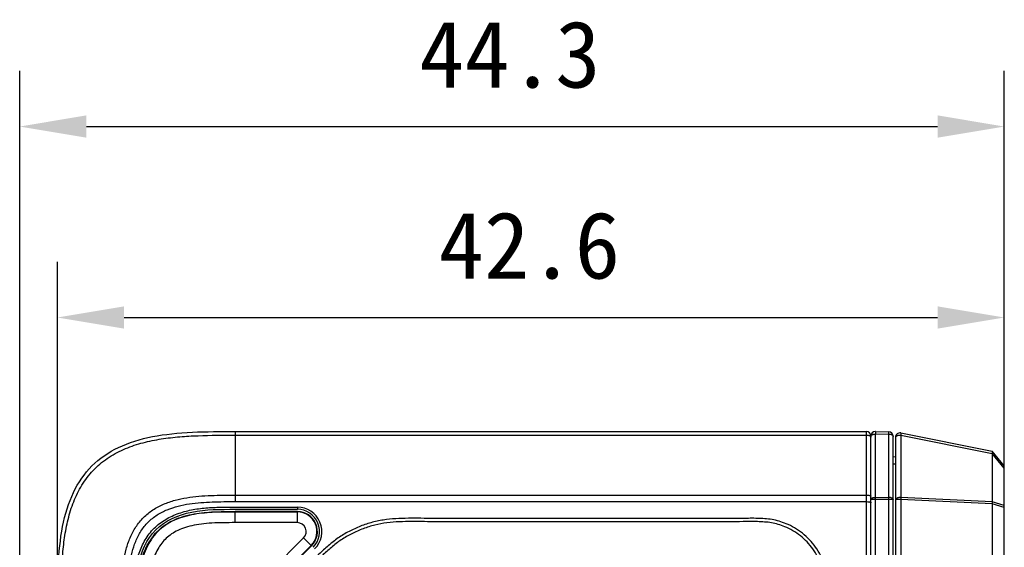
# Model space of a CAD drawing. Header units: millimetres. Extents: x 16 to 357, y 137 to 375.
# Tile 6 of 20: x 162 to 206, y 220 to 244. Entities that reach past the tile are written whole.
import ezdxf

# ---------------------------------------------------------------- set-up
doc = ezdxf.new("R2010")
doc.units = ezdxf.units.MM
doc.header["$LTSCALE"] = 16.335
doc.header["$PDMODE"] = 3
doc.header["$PDSIZE"] = 8
doc.layers.get('0').update_dxf_attribs({"linetype": 'CONTINUOUS'})
doc.layers.get('Defpoints').update_dxf_attribs({"linetype": 'CONTINUOUS'})
doc.layers.add('00_COMPONENTS', color=7, linetype='CONTINUOUS')
doc.layers.add('51__DRAFT_DIMS', color=7, linetype='CONTINUOUS')
doc.styles.get("Standard").update_dxf_attribs({"font": 'simfang.ttf'})
doc.dimstyles.new('DIMSTYLE_2', dxfattribs={"dimtxt": 3, "dimasz": 3, "dimexe": 2.5, "dimexo": 0.5, "dimgap": 0.75, "dimtad": 1, "dimdsep": 46, "dimtxsty": 'STANDARD', "dimblk": '_FILLED', "dimblk1": '_FILLED', "dimblk2": '_FILLED', "dimcen": 0.09, "dimclrt": 3, "dimazin": 2, "dimtp": 0.3, "dimtm": 0.3, "dimtfac": 1, "dimtofl": 0, "dimtmove": 0, "dimatfit": 3, "dimldrblk": '_FILLED', "dimfxl": 1, "dimtolj": 1, "dimarcsym": 0})

# ---------------------------------------------------------------- blocks, each defined once
blk = doc.blocks.new('_FILLED')
at = {"color": 0, "linetype": 'ByBlock'}
blk.add_solid([(0, 0), (-1, 0.167), (-1, -0.167)], dxfattribs=at)
blk = doc.blocks.new('*D42')
at = {"layer": '51__DRAFT_DIMS', "color": 0, "lineweight": -2}
for p, q in [((163.782, 218.017), (163.782, 233.141)), ((206.382, 222.606), (206.382, 233.141)), ((166.782, 230.641), (203.382, 230.641))]:
    blk.add_line(p, q, dxfattribs=at)
at = {"layer": 'Defpoints', "color": 0}
for p in [(206.382, 230.641), (206.382, 222.106), (163.782, 217.517)]:
    blk.add_point(p, dxfattribs=at)
at = {"layer": '51__DRAFT_DIMS', "color": 0, "linetype": 'ByBlock', "lineweight": -2, "xscale": 3, "yscale": 3, "zscale": 3, "rotation": 180}
blk.add_blockref('_FILLED', (163.782, 230.641), dxfattribs=at)
at = {"layer": '51__DRAFT_DIMS', "color": 0, "linetype": 'ByBlock', "lineweight": -2, "xscale": 3, "yscale": 3, "zscale": 3}
blk.add_blockref('_FILLED', (206.382, 230.641), dxfattribs=at)
at = {"layer": '51__DRAFT_DIMS', "color": 3, "insert": (185.015, 235.391), "char_height": 3, "attachment_point": 2, "line_spacing_factor": 0.9}
blk.add_mtext('\\A1;42.6', dxfattribs=at)
blk = doc.blocks.new('*D43')
at = {"layer": '51__DRAFT_DIMS', "color": 0, "lineweight": -2}
for p, q in [((162.082, 204.654), (162.082, 241.726)), ((206.382, 222.606), (206.382, 241.726)), ((165.082, 239.226), (203.382, 239.226))]:
    blk.add_line(p, q, dxfattribs=at)
at = {"layer": 'Defpoints', "color": 0}
for p in [(206.382, 239.226), (206.382, 222.106), (162.082, 204.154)]:
    blk.add_point(p, dxfattribs=at)
at = {"layer": '51__DRAFT_DIMS', "color": 0, "linetype": 'ByBlock', "lineweight": -2, "xscale": 3, "yscale": 3, "zscale": 3, "rotation": 180}
blk.add_blockref('_FILLED', (162.082, 239.226), dxfattribs=at)
at = {"layer": '51__DRAFT_DIMS', "color": 0, "linetype": 'ByBlock', "lineweight": -2, "xscale": 3, "yscale": 3, "zscale": 3}
blk.add_blockref('_FILLED', (206.382, 239.226), dxfattribs=at)
at = {"layer": '51__DRAFT_DIMS', "color": 3, "insert": (184.136, 243.976), "char_height": 3, "attachment_point": 2, "line_spacing_factor": 0.9}
blk.add_mtext('\\A1;44.3', dxfattribs=at)

msp = doc.modelspace()

# ---------------------------------------------------------------- linework, layer by layer
at = {"layer": '00_COMPONENTS', "color": 4}
for p, q in [((171.78246, 225.51694), (171.78246, 222.36282)), ((200.18246, 211.34537), (200.18246, 225.51694)), ((201.18769, 210.93115), (201.18769, 225.49585)), ((171.78246, 225.3511), (200.18246, 225.3511)), ((200.58769, 211.34537), (200.58769, 225.40398)), ((200.58769, 225.40398), (201.18769, 225.39695)), ((201.72168, 225.34068), (201.72168, 222.54233)), ((205.84314, 224.51639), (201.72168, 225.34068)), ((206.38246, 223.8618), (205.84314, 224.51966)), ((171.78246, 222.65479), (200.18246, 222.65479)), ((200.38246, 222.46972), (201.18769, 222.46972)), ((200.58769, 222.55676), (201.18769, 222.54974)), ((201.72168, 222.45463), (201.48246, 222.45463)), ((205.84314, 222.34774), (201.72168, 222.54233)), ((201.72168, 222.45463), (201.72168, 210.93115)), ((205.84314, 222.26004), (201.72168, 222.45463)), ((171.78246, 222.36282), (200.18246, 222.36282)), ((174.57556, 222.11694), (174.57556, 222.01694)), ((206.38246, 222.19119), (205.84314, 222.34649)), ((206.38246, 222.10613), (205.84314, 222.26143)), ((171.78163, 221.41737), (171.78157, 221.91737)), ((174.57611, 221.41774), (174.57605, 221.91772)), ((186.20378, 221.60676), (185.38247, 221.60712)), ((186.20376, 221.45874), (185.38244, 221.45899)), ((175.21261, 220.38119), (174.85907, 220.73473))]:
    msp.add_line(p, q, dxfattribs=at)
at = {"layer": '00_COMPONENTS', "color": 7}
for p, q in [((171.78246, 225.51694), (200.18246, 225.51694)), ((200.58769, 225.51156), (200.57722, 225.51156)), ((200.58769, 225.51156), (200.58769, 225.40398)), ((200.58769, 225.51156), (201.18769, 225.49585)), ((200.38246, 211.34537), (200.38246, 225.31163)), ((201.38246, 210.93115), (201.38246, 225.29592)), ((201.48246, 225.25298), (201.48246, 210.93115)), ((201.72168, 225.44909), (205.84314, 224.6248)), ((206.38246, 223.96694), (205.84314, 224.6248)), ((201.38246, 224.39515), (201.48246, 224.3811)), ((205.84314, 224.51639), (205.84314, 222.34774)), ((201.48246, 224.04713), (201.38246, 224.04713)), ((206.38246, 170.06694), (206.38246, 223.96694)), ((205.84314, 222.26004), (205.84314, 171.77384)), ((174.57605, 221.91772), (171.78157, 221.91737)), ((174.57605, 221.89655), (171.78157, 221.8962)), ((174.57611, 221.41774), (171.78163, 221.41737)), ((168.56545, 214.4411), (174.85907, 220.73473)), ((168.90401, 214.10253), (175.19764, 220.39616)), ((168.91898, 214.08757), (175.21261, 220.38119))]:
    msp.add_line(p, q, dxfattribs=at)
for centre, radius, start, end in [((200.18246, 225.31694), 0.2, 0, 90), ((200.58246, 225.31163), 0.2, 91.5, 180), ((201.18246, 225.29592), 0.2, 0, 88.5), ((201.68246, 225.25298), 0.2, 78.690068, 180), ((174.57556, 221.01694), 1, 315.007097, 90), ((174.57616, 221.01764), 0.90012, 315, 90.007097), ((174.57616, 221.01764), 0.87896, 315, 90.007097), ((174.57616, 221.01764), 0.4001, 315, 90.007097)]:
    msp.add_arc(centre, radius, start, end, dxfattribs=at)
at = {"layer": '00_COMPONENTS', "color": 4}
for centre, radius, start, end in [((198.6812, 222.48096), 1.69168, 1.630767, 4.917601), ((198.62691, 222.48167), 1.74599, 356.229648, 357.300278), ((198.65191, 222.48061), 1.72097, 357.29616, 0.537655), ((198.6712, 222.48064), 1.70169, 0.542815, 1.631779), ((174.57556, 221.01694), 1.1, 315.007097, 90), ((198.61106, 222.48272), 1.76188, 355.157915, 356.229527)]:
    msp.add_arc(centre, radius, start, end, dxfattribs=at)
at = {"layer": '00_COMPONENTS', "color": 7}
msp.add_open_spline([(163.78246, 217.51694), (163.78246, 218.82347), (163.80844, 221.42168), (165.07753, 224.22187), (167.87771, 225.49096), (170.47593, 225.51694), (171.78246, 225.51694)], degree=3, dxfattribs=at)
at = {"layer": '00_COMPONENTS', "color": 4}
for points, knots in [([(163.94829, 217.51694), (163.94829, 218.07286), (163.95126, 218.90709), (164.01255, 220.01763), (164.10506, 220.84706), (164.26956, 221.666), (164.53222, 222.45987), (164.91476, 223.20485), (165.43717, 223.86225), (166.09456, 224.38466), (166.83954, 224.76719), (167.63342, 225.02979), (168.45234, 225.19442), (169.28178, 225.28678), (170.3923, 225.34817), (171.22653, 225.35111), (171.78246, 225.3511)], [0, 0, 0, 0, 0.12503547, 0.18755655, 0.25007774, 0.31259131, 0.37509174, 0.43756501, 0.50000122, 0.5624376, 0.62490962, 0.68740943, 0.74992371, 0.81244392, 0.87496439, 1, 1, 1, 1]), ([(200.18246, 225.3511), (200.20601, 225.3511), (200.25085, 225.34769), (200.3111, 225.33232), (200.35684, 225.30947), (200.37717, 225.28534), (200.38073, 225.27333)], [0, 0, 0, 0, 0.31697042, 0.60226851, 0.83140698, 1, 1, 1, 1]), ([(200.38246, 225.31163), (200.38246, 225.31462), (200.38395, 225.3276), (200.39143, 225.33926), (200.39828, 225.3465)], [0, 0, 0, 0, 0.2305935, 1, 1, 1, 1]), ([(200.39828, 225.3465), (200.40198, 225.35042), (200.42127, 225.36708), (200.44514, 225.37751), (200.46412, 225.38373)], [0, 0, 0, 0, 0.21262067, 1, 1, 1, 1]), ([(200.46412, 225.38373), (200.47333, 225.38676), (200.51363, 225.39766), (200.55569, 225.40142), (200.58769, 225.40104)], [0, 0, 0, 0, 0.23258204, 1, 1, 1, 1]), ([(201.18769, 225.39695), (201.21283, 225.39667), (201.26015, 225.39207), (201.31524, 225.37552), (201.34959, 225.35476), (201.36812, 225.33741), (201.37991, 225.31747), (201.38245, 225.30285), (201.38246, 225.29576)], [0, 0, 0, 0, 0.31610661, 0.59491213, 0.71376263, 0.81800643, 0.91087642, 1, 1, 1, 1]), ([(201.72168, 225.34068), (201.69258, 225.34329), (201.64923, 225.34301), (201.59325, 225.33371), (201.53742, 225.31845), (201.48246, 225.28655), (201.48246, 225.25298)], [0, 0, 0, 0, 0.32608472, 0.48212006, 0.625349, 1, 1, 1, 1]), ([(201.72168, 225.44909), (201.72486, 225.44846), (201.72811, 225.43513), (201.72852, 225.41539), (201.72669, 225.38076), (201.72363, 225.35521), (201.72168, 225.34068)], [0, 0, 0, 0, 0.0883645, 0.28947508, 0.60048772, 1, 1, 1, 1]), ([(166.64461, 217.51694), (166.64442, 217.88035), (166.64783, 218.60693), (166.71429, 219.51584), (166.8629, 220.229), (167.039, 220.74726), (167.29421, 221.23255), (167.63792, 221.66148), (168.06684, 222.00519), (168.55214, 222.2604), (169.0704, 222.43649), (169.78355, 222.58511), (170.69247, 222.65156), (171.41904, 222.65497), (171.78246, 222.65479)], [0, 0, 0, 0, 0.12494961, 0.24988709, 0.31241091, 0.37494902, 0.43747949, 0.49999994, 0.56252046, 0.62505091, 0.68758906, 0.75011291, 0.87505039, 1, 1, 1, 1]), ([(200.18246, 222.65479), (200.21917, 222.65483), (200.27098, 222.65162), (200.33227, 222.6395), (200.35707, 222.63131), (200.36665, 222.62597)], [0, 0, 0, 0, 0.58712137, 0.82459801, 1, 1, 1, 1]), ([(200.36665, 222.62597), (200.36903, 222.62461), (200.37581, 222.62036), (200.38246, 222.61306), (200.38246, 222.60755)], [0, 0, 0, 0, 0.3324033, 1, 1, 1, 1]), ([(200.38246, 222.46735), (200.38246, 222.47446), (200.38851, 222.49491), (200.41803, 222.52128), (200.4465, 222.53361), (200.46322, 222.53916)], [0, 0, 0, 0, 0.18723488, 0.53613337, 1, 1, 1, 1]), ([(200.46322, 222.53916), (200.47248, 222.54223), (200.51305, 222.55333), (200.55544, 222.55714), (200.58769, 222.55676)], [0, 0, 0, 0, 0.23226718, 1, 1, 1, 1]), ([(201.38246, 222.46482), (201.38244, 222.47631), (201.37142, 222.49481), (201.34907, 222.5118), (201.31449, 222.52993), (201.25988, 222.545), (201.21279, 222.54944), (201.18769, 222.54974)], [0, 0, 0, 0, 0.1524398, 0.2542774, 0.37530338, 0.66688611, 1, 1, 1, 1]), ([(201.18769, 222.46972), (201.21267, 222.46973), (201.24887, 222.46968), (201.2949, 222.46944), (201.32394, 222.4691), (201.34785, 222.4685), (201.36533, 222.46782), (201.37627, 222.4668), (201.38092, 222.46597), (201.38245, 222.46512), (201.38246, 222.46468)], [0, 0, 0, 0, 0.38364734, 0.55601955, 0.7067779, 0.83026614, 0.92196377, 0.97859592, 0.99332805, 1, 1, 1, 1]), ([(201.72168, 222.54233), (201.69257, 222.54494), (201.64922, 222.54465), (201.59324, 222.53536), (201.53741, 222.5201), (201.48246, 222.4882), (201.48246, 222.45463)], [0, 0, 0, 0, 0.32611728, 0.48215375, 0.62537006, 1, 1, 1, 1]), ([(201.72168, 222.54233), (201.72203, 222.53536), (201.72309, 222.50614), (201.72269, 222.47687), (201.72168, 222.45463)], [0, 0, 0, 0, 0.23858446, 1, 1, 1, 1]), ([(166.93658, 217.51694), (166.93155, 217.86116), (166.94191, 218.54949), (166.99711, 219.41049), (167.12909, 220.08779), (167.2879, 220.58133), (167.52262, 221.04481), (167.84531, 221.45408), (168.25459, 221.77678), (168.71806, 222.01149), (169.21161, 222.1703), (169.8889, 222.30229), (170.7499, 222.35749), (171.43824, 222.36784), (171.78246, 222.36282)], [0, 0, 0, 0, 0.12494744, 0.24988448, 0.31240423, 0.37494608, 0.43747833, 0.50000006, 0.56252172, 0.62505398, 0.6875958, 0.75011553, 0.87505256, 1, 1, 1, 1]), ([(167.18246, 217.51694), (167.18246, 217.73653), (167.1822, 218.17571), (167.20894, 218.83425), (167.29256, 219.48878), (167.43806, 220.02068), (167.60946, 220.42566), (167.76842, 220.71514), (167.95965, 220.98474), (168.18546, 221.22638), (168.4415, 221.43551), (168.81445, 221.66906), (169.3236, 221.88332), (169.96673, 222.0342), (170.62303, 222.10128), (171.28171, 222.11861), (171.94047, 222.11638), (172.59924, 222.11692), (173.47761, 222.11696), (174.13638, 222.11694), (174.57556, 222.11694)], [0, 0, 0, 0, 0.06250376, 0.12500342, 0.187487, 0.24994988, 0.28121163, 0.31248584, 0.34377012, 0.3750462, 0.4063292, 0.43759478, 0.50003604, 0.56249676, 0.62498184, 0.6874814, 0.7499851, 0.8124888, 0.87499254, 1, 1, 1, 1]), ([(200.18246, 222.36282), (200.21917, 222.36286), (200.27098, 222.35965), (200.33227, 222.34753), (200.35707, 222.33934), (200.36665, 222.334)], [0, 0, 0, 0, 0.58712137, 0.82459801, 1, 1, 1, 1]), ([(200.36665, 222.334), (200.36904, 222.3327), (200.37592, 222.32858), (200.38246, 222.32117), (200.38246, 222.31563)], [0, 0, 0, 0, 0.32875171, 1, 1, 1, 1]), ([(185.38247, 221.60712), (185.00444, 221.60721), (184.24839, 221.60711), (183.11431, 221.60547), (182.16924, 221.60487), (181.41319, 221.60592), (180.84615, 221.60722), (180.27912, 221.61154), (179.7121, 221.6162), (179.14498, 221.60782), (178.67324, 221.57185), (178.29902, 221.5165), (177.92924, 221.4366), (177.56844, 221.32029), (177.21849, 221.17701), (176.8755, 221.01777), (176.46479, 220.78105), (176.01557, 220.43323), (175.59472, 220.05287), (175.19247, 219.65306), (174.79415, 219.24952), (174.39499, 218.84676), (173.86221, 218.31032), (173.1956, 217.64042), (172.39433, 216.83786), (171.59185, 216.03651), (170.92208, 215.36975), (170.38561, 214.83701), (170.0501, 214.50427), (169.78141, 214.23834), (169.51269, 213.97247), (169.24806, 213.70237), (168.99413, 213.4222), (168.74858, 213.13476), (168.52321, 212.83), (168.32985, 212.50482), (168.15814, 212.16777), (167.97539, 211.73119), (167.81101, 211.18694), (167.72423, 210.62513), (167.68901, 210.05888), (167.68166, 209.49178), (167.687, 208.92476), (167.68947, 208.35773), (167.6912, 207.79069), (167.69333, 207.03464), (167.69436, 206.08957), (167.69448, 204.95549), (167.69376, 203.82142), (167.6928, 202.68734), (167.69198, 201.17523), (167.6921, 199.2851), (167.69216, 197.77299), (167.6923, 197.01694)], [0, 0, 0, 0, 0.0312499, 0.06249981, 0.09374968, 0.10937466, 0.12499969, 0.14062432, 0.15625004, 0.17187466, 0.18750076, 0.19531572, 0.203129, 0.21875214, 0.22656707, 0.23438214, 0.25000397, 0.26562652, 0.28125203, 0.29687671, 0.31250205, 0.32812681, 0.34375183, 0.37500171, 0.40625162, 0.43750152, 0.46875143, 0.48437639, 0.50000118, 0.50781384, 0.51562665, 0.53125108, 0.53906438, 0.54687886, 0.56250127, 0.57031528, 0.57813018, 0.59375576, 0.60937915, 0.62500145, 0.640626, 0.6562511, 0.67187604, 0.68750098, 0.70312595, 0.71875089, 0.75000079, 0.78125069, 0.81250059, 0.84375049, 0.8750004, 0.9375002, 1, 1, 1, 1]), ([(196.56334, 221.37145), (196.46193, 221.41302), (196.25537, 221.48889), (195.9338, 221.56325), (195.6068, 221.59733), (195.28025, 221.61272), (194.95479, 221.61221), (194.52224, 221.60941), (193.98214, 221.60766), (193.334, 221.60623), (192.68584, 221.60571), (192.03767, 221.60574), (191.1734, 221.60622), (190.09305, 221.60712), (188.79662, 221.60717), (187.50019, 221.60685), (186.63592, 221.60671), (186.20378, 221.60675)], [0, 0, 0, 0, 0.03164776, 0.06341384, 0.09501421, 0.12644562, 0.15778135, 0.18896927, 0.25134926, 0.31373139, 0.37611525, 0.43850109, 0.5008878, 0.62566643, 0.7504462, 0.87522407, 1, 1, 1, 1]), ([(185.38244, 221.4592), (185.00522, 221.45922), (184.25076, 221.45903), (183.119, 221.45747), (182.17579, 221.45671), (181.42111, 221.4579), (180.85503, 221.45966), (180.28926, 221.46226), (179.72508, 221.46948), (179.16344, 221.45948), (178.6068, 221.4193), (178.05833, 221.32354), (177.53001, 221.15132), (177.02095, 220.93057), (176.53897, 220.65274), (176.09973, 220.30989), (175.68508, 219.93422), (175.28576, 219.53741), (174.75692, 219.00073), (174.09209, 218.33165), (173.29383, 217.52919), (172.49405, 216.72822), (171.69319, 215.92834), (170.89068, 215.13011), (170.22226, 214.46507), (169.68512, 213.93707), (169.29215, 213.53472), (168.91984, 213.11762), (168.58835, 212.66991), (168.32317, 212.18122), (168.11068, 211.66869), (167.95123, 211.13606), (167.86956, 210.58511), (167.83602, 210.02739), (167.82987, 209.46505), (167.83523, 208.90055), (167.83736, 208.33474), (167.83931, 207.76877), (167.84138, 207.01416), (167.84245, 206.07093), (167.84254, 204.9391), (167.84178, 203.80732), (167.8409, 202.67557), (167.83997, 201.16661), (167.84002, 199.2804), (167.84038, 197.77143), (167.84052, 197.01694)], [0, 0, 0, 0, 0.03138503, 0.06277169, 0.09416353, 0.10986102, 0.12556101, 0.14126243, 0.15693378, 0.17250375, 0.18798657, 0.20332969, 0.21869259, 0.23410252, 0.24943477, 0.26483253, 0.28036339, 0.29597061, 0.31166231, 0.34305404, 0.37444558, 0.40583705, 0.43722853, 0.46862008, 0.50001159, 0.51567847, 0.53128633, 0.54679782, 0.56216939, 0.57751481, 0.59292787, 0.6082745, 0.62363975, 0.63914775, 0.65473696, 0.67042017, 0.68611699, 0.70181303, 0.71750958, 0.74890073, 0.78029052, 0.81167899, 0.84306605, 0.87445243, 0.93722567, 1, 1, 1, 1]), ([(196.50718, 221.23451), (196.41027, 221.27424), (196.21418, 221.34633), (195.90776, 221.41724), (195.59382, 221.44983), (195.27564, 221.4647), (194.95412, 221.4641), (194.5229, 221.46136), (193.98257, 221.45962), (193.33423, 221.45821), (192.68592, 221.45769), (192.03764, 221.45772), (191.17334, 221.4582), (190.093, 221.45909), (188.79661, 221.45914), (187.5002, 221.45882), (186.63591, 221.45868), (186.20376, 221.45872)], [0, 0, 0, 0, 0.03040926, 0.06054179, 0.09104714, 0.12192284, 0.15300128, 0.18438233, 0.24713616, 0.30988571, 0.37263181, 0.43537397, 0.4981143, 0.62358456, 0.74905253, 0.87452432, 1, 1, 1, 1]), ([(193.32408, 197.01694), (193.32405, 197.57909), (193.324, 198.42231), (193.32401, 199.54662), (193.32408, 200.38985), (193.32424, 201.23307), (193.32441, 202.07629), (193.32446, 202.91949), (193.32429, 203.62215), (193.32396, 204.18426), (193.32362, 204.60585), (193.3232, 204.95718), (193.32287, 205.23824), (193.32254, 205.44904), (193.32199, 205.66039), (193.32254, 205.876), (193.32575, 206.06119), (193.36035, 206.20956), (193.3949, 206.32057), (193.44487, 206.42515), (193.50392, 206.52566), (193.57354, 206.61658), (193.65087, 206.69733), (193.72628, 206.77418), (193.82613, 206.87402), (193.95089, 206.99797), (194.10025, 207.14675), (194.29926, 207.34514), (194.54786, 207.59333), (194.84599, 207.89138), (195.24338, 208.28897), (195.73997, 208.7862), (196.23741, 209.28258), (196.63536, 209.67985), (196.93478, 209.97675), (197.23503, 210.27022), (197.52465, 210.56928), (197.79117, 210.88315), (198.00529, 211.23322), (198.16471, 211.60825), (198.27761, 212.00219), (198.31964, 212.41151), (198.33263, 212.82646), (198.32761, 213.24572), (198.32659, 213.66699), (198.32527, 214.08869), (198.32368, 214.65095), (198.32302, 215.35376), (198.3233, 216.19715), (198.32494, 216.90001), (198.32636, 217.46227), (198.32816, 217.8834), (198.33138, 218.30244), (198.3188, 218.71709), (198.2728, 219.12597), (198.15766, 219.51898), (197.99228, 219.89223), (197.77833, 220.24083), (197.51668, 220.55523), (197.1145, 220.92131), (196.75791, 221.13158), (196.50715, 221.23443)], [0, 0, 0, 0, 0.06279256, 0.09418899, 0.1255855, 0.15698199, 0.18837795, 0.21977333, 0.25116817, 0.26686539, 0.28256249, 0.29825947, 0.30610968, 0.31395634, 0.32180836, 0.32970804, 0.33807681, 0.34237418, 0.34667955, 0.35104041, 0.3552867, 0.35968344, 0.36379318, 0.36776751, 0.37171151, 0.3795654, 0.38741235, 0.39525953, 0.41095462, 0.42665071, 0.44234782, 0.47374528, 0.50514771, 0.52084376, 0.53655562, 0.55224787, 0.56773838, 0.58305747, 0.59813801, 0.61337144, 0.62846714, 0.64371635, 0.65918541, 0.67484057, 0.69054184, 0.70624361, 0.72194456, 0.75334673, 0.78474876, 0.81615085, 0.83185822, 0.84755323, 0.86319284, 0.87866078, 0.89388559, 0.90900419, 0.92420279, 0.93937432, 0.95454268, 0.96972544, 1, 1, 1, 1]), ([(193.47223, 197.01694), (193.4722, 197.57909), (193.47216, 198.42231), (193.47216, 199.5466), (193.47223, 200.38982), (193.47239, 201.23304), (193.47257, 202.07627), (193.47261, 202.77896), (193.47251, 203.34112), (193.47236, 203.76274), (193.47212, 204.18437), (193.47177, 204.60599), (193.47136, 204.95734), (193.47101, 205.23842), (193.47068, 205.44922), (193.47019, 205.65979), (193.47044, 205.83472), (193.47266, 205.97243), (193.48051, 206.07345), (193.50363, 206.17067), (193.53298, 206.26603), (193.57636, 206.35627), (193.62665, 206.44212), (193.68809, 206.5222), (193.7588, 206.59575), (193.83179, 206.67012), (193.9309, 206.7693), (194.05546, 206.89303), (194.20484, 207.04177), (194.40388, 207.24027), (194.65256, 207.48851), (194.95075, 207.7866), (195.34814, 208.18422), (195.84468, 208.68139), (196.34207, 209.17771), (196.73983, 209.57483), (197.03921, 209.87165), (197.34134, 210.167), (197.63639, 210.47168), (197.91283, 210.79781), (198.13697, 211.16425), (198.30511, 211.55945), (198.42327, 211.97256), (198.46749, 212.39851), (198.48079, 212.82296), (198.47577, 213.24578), (198.47473, 213.66753), (198.47342, 214.0891), (198.47183, 214.65119), (198.47119, 215.35381), (198.4714, 216.19696), (198.47363, 217.04011), (198.47463, 217.74294), (198.4806, 218.30636), (198.4663, 218.731), (198.41834, 219.15657), (198.29757, 219.56913), (198.12372, 219.9616), (197.89903, 220.32753), (197.62424, 220.6579), (197.20159, 221.04251), (196.8269, 221.26341), (196.56336, 221.3715)], [0, 0, 0, 0, 0.06238597, 0.09357889, 0.12477176, 0.15596465, 0.1871578, 0.21835123, 0.23394803, 0.24954493, 0.26514188, 0.28073889, 0.29633596, 0.30413353, 0.31193308, 0.31972987, 0.3275028, 0.33134387, 0.33501834, 0.33871612, 0.34240947, 0.34606984, 0.34979793, 0.35343595, 0.35723896, 0.3611131, 0.36500253, 0.37279839, 0.38059777, 0.38839687, 0.40399487, 0.41959234, 0.43518939, 0.46638179, 0.49757172, 0.51316895, 0.52875899, 0.54435839, 0.56005384, 0.57582657, 0.59169889, 0.60751067, 0.62337592, 0.63917843, 0.65488443, 0.67050208, 0.68609702, 0.70169154, 0.71728681, 0.74847687, 0.779667, 0.8108571, 0.84204706, 0.85767003, 0.87337832, 0.88919121, 0.90504782, 0.92087276, 0.93671005, 0.95254677, 0.96838866, 1, 1, 1, 1])]:
    msp.add_open_spline(points, degree=3, knots=knots, dxfattribs=at)
msp.add_open_spline([(200.38073, 225.27333), (200.38184, 225.26956), (200.38246, 225.26559), (200.38246, 225.26166)], degree=3, dxfattribs=at)
at = {"layer": '00_COMPONENTS', "color": 7}
for points, knots in [([(205.84294, 224.51643), (205.84294, 224.53123), (205.84417, 224.55748), (205.84561, 224.59101), (205.84518, 224.6125), (205.84351, 224.62229), (205.84294, 224.62484)], [0, 0, 0, 0, 0.40873596, 0.72556239, 0.92796019, 1, 1, 1, 1]), ([(167.28246, 217.51694), (167.28246, 218.17351), (167.27968, 219.52131), (168.04083, 221.25759), (169.78063, 222.01997), (171.60023, 222.01638), (173.17824, 222.01708), (174.10985, 222.01694), (174.57556, 222.01694)], [0, 0, 0, 0, 0.18432499, 0.36864998, 0.55297498, 0.73729997, 0.86864998, 1, 1, 1, 1]), ([(205.84314, 222.34774), (205.84314, 222.34078), (205.84351, 222.31155), (205.84314, 222.28231), (205.84314, 222.26004)], [0, 0, 0, 0, 0.23811738, 1, 1, 1, 1]), ([(167.38211, 217.51683), (167.38208, 217.80008), (167.38241, 218.37978), (167.4358, 219.11487), (167.55485, 219.71751), (167.70457, 220.1808), (167.9353, 220.63195), (168.26025, 221.03836), (168.66658, 221.36341), (169.11768, 221.59425), (169.58092, 221.74409), (170.18354, 221.86329), (170.91862, 221.91686), (171.49831, 221.91734), (171.78157, 221.91737)], [0, 0, 0, 0, 0.11431044, 0.23398036, 0.29662954, 0.36181717, 0.42985231, 0.49999987, 0.57014734, 0.63818315, 0.70337034, 0.76601966, 0.88568955, 1, 1, 1, 1]), ([(171.78157, 221.8962), (171.47315, 221.89617), (170.85658, 221.8956), (170.08575, 221.83057), (169.48289, 221.69532), (169.04587, 221.53903), (168.63814, 221.31563), (168.27808, 221.02052), (167.98307, 220.66039), (167.75974, 220.25261), (167.60362, 219.81553), (167.50213, 219.36329), (167.44292, 218.904), (167.40334, 218.28814), (167.40324, 217.82525), (167.40328, 217.51683)], [0, 0, 0, 0, 0.12500878, 0.24995694, 0.31246147, 0.37496618, 0.43746778, 0.49996836, 0.56246797, 0.62497004, 0.68747418, 0.74997865, 0.81248483, 0.87499164, 1, 1, 1, 1]), ([(171.78163, 221.41737), (171.60194, 221.41735), (171.24996, 221.41688), (170.74107, 221.40233), (170.26899, 221.3619), (169.84161, 221.29018), (169.46037, 221.18459), (169.13016, 221.04373), (168.85005, 220.87275), (168.61534, 220.67009), (168.41482, 220.43299), (168.24589, 220.15036), (168.10738, 219.81775), (168.00401, 219.43462), (167.93451, 219.0064), (167.88188, 218.36257), (167.88207, 217.86116), (167.88211, 217.51689)], [0, 0, 0, 0, 0.08105006, 0.15875738, 0.22956634, 0.29459414, 0.35395805, 0.40757117, 0.45600237, 0.50137758, 0.54685093, 0.59547783, 0.64929647, 0.70885177, 0.77405151, 0.84471552, 1, 1, 1, 1])]:
    msp.add_open_spline(points, degree=3, knots=knots, dxfattribs=at)

# ---------------------------------------------------------------- dimensions: what is measured, and where the dimension line sits
at = {"layer": '51__DRAFT_DIMS', "color": 4}
for base, p1, picture, middle in [((206.38246, 239.22567), (162.08246, 204.15433), '*D43', (184.13578, 239.22567)), ((206.38246, 230.64111), (163.78246, 217.51694), '*D42', (185.01508, 230.64111))]:
    dim = msp.add_linear_dim(base=base, p1=p1, p2=(206.38246, 222.10613), dimstyle='DIMSTYLE_2', dxfattribs=at)
    dim.commit()
    dim.dimension.update_dxf_attribs({"geometry": picture, "text_midpoint": middle, "dimtype": 160})

doc.saveas('drawing.dxf')
